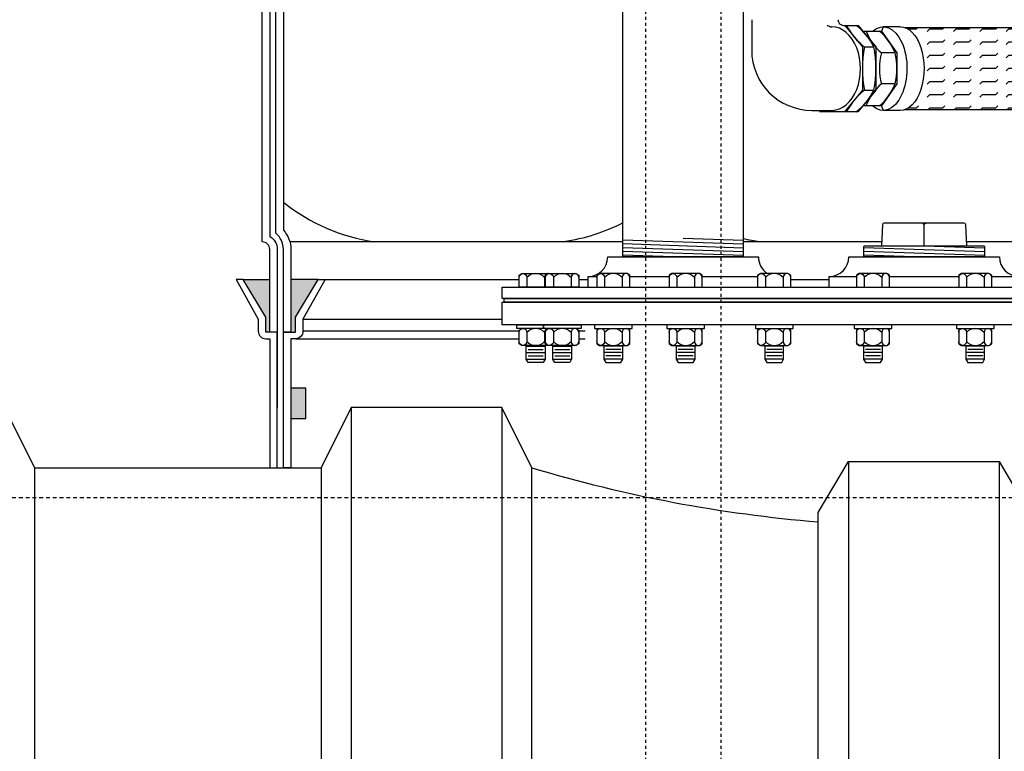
# Model space of a CAD drawing. Extents: x -285 to 5863, y 308 to 3178.
# Tile 231 of 256: x 1495 to 1528, y 906 to 930. Entities that reach past the tile are written whole.
import ezdxf

# ---------------------------------------------------------------- set-up
doc = ezdxf.new("R2010")
doc.units = 0
doc.header["$MEASUREMENT"] = 0
doc.header["$PDSIZE"] = 1
doc.linetypes.add('HIDDEN3', pattern=[0.1875, 0.125, -0.0625])
doc.linetypes.add('HIDDEN5', pattern=[0.05, 0.025, -0.025])
doc.layers.get('DEFPOINTS').update_dxf_attribs({"linetype": 'CONTINUOUS'})
for name, color, linetype in [('DIM', 3, 'CONTINUOUS'), ('FLEXHOSE-2', 3, 'CONTINUOUS'), ('FLEXHOSE-2-HATCH', 2, 'CONTINUOUS'), ('FRP-COLLAR', 1, 'CONTINUOUS'), ('FRP-SUMP', 2, 'CONTINUOUS'), ('GALV-2-ELL', 3, 'CONTINUOUS'), ('GALV-4-PIPE', 4, 'CONTINUOUS'), ('SUB-PUMP', 4, 'CONTINUOUS'), ('TANK-BUNG-OPENING-4', 3, 'CONTINUOUS'), ('TANK-MANWAY', 5, 'CONTINUOUS'), ('TANK-MANWAY-BOLT', 7, 'CONTINUOUS'), ('TANK-UST', 5, 'CONTINUOUS'), ('TANK-UST-RIB', 7, 'CONTINUOUS')]:
    doc.layers.add(name, color=color, linetype=linetype)
doc.styles.add('SIMPLEX', font='simplex')
doc.dimstyles.new('DIM64', dxfattribs={"dimscale": 64, "dimtxt": 0.09375, "dimasz": 0.09375, "dimexe": 0.0625, "dimexo": 0.0625, "dimgap": 0.046875, "dimtad": 1, "dimdec": 4, "dimzin": 3, "dimdsep": 46, "dimlunit": 4, "dimtxsty": 'SIMPLEX', "dimcen": 0, "dimclrd": 256, "dimclre": 256, "dimclrt": 256, "dimadec": 0, "dimazin": 0, "dimtfac": 1, "dimtdec": 4, "dimtmove": 0, "dimatfit": 3, "dimfxl": 1, "dimfrac": 2, "dimtolj": 1, "dimtzin": 0, "dimarcsym": 0})

# ---------------------------------------------------------------- blocks, each defined once
blk = doc.blocks.new('*D13')
at = {"layer": 'DEFPOINTS', "color": 0, "transparency": 16777216}
for p in [(1368.547, 978.296), (2031.773, 978.015), (1368.547, 700.523)]:
    blk.add_point(p, dxfattribs=at)
at = {"layer": 'DIM', "lineweight": -2, "transparency": 16777216}
for p, q in [((1368.547, 974.296), (1368.547, 696.523)), ((2031.773, 974.015), (2031.773, 696.523)), ((2025.773, 700.523), (1374.547, 700.523))]:
    blk.add_line(p, q, dxfattribs=at)
at = {"layer": 'DIM', "transparency": 16777216}
for points in [[(1374.547, 701.523), (1374.547, 699.523), (1368.547, 700.523)], [(2025.773, 701.523), (2025.773, 699.523), (2031.773, 700.523)]]:
    blk.add_solid(points, dxfattribs=at)
at = {"layer": 'DIM', "transparency": 16777216, "insert": (1700.16, 708.095), "char_height": 6, "attachment_point": 5, "style": 'SIMPLEX'}
blk.add_mtext('\\A1;55\'-3 1/4" (F.V. TANK SLAB)', dxfattribs=at)

msp = doc.modelspace()

# ---------------------------------------------------------------- hatches: boundary and pattern name
at = {"layer": 'FLEXHOSE-2-HATCH', "linetype": 'Continuous'}
h = msp.add_hatch(dxfattribs=at)
h.set_pattern_fill('FLEX', color=256, scale=1.75, angle=180, style=0)
h.set_pattern_definition([(180, (1871.12496, 928.7775), (1e-13, -0.4375), [0.4375, -0.4375]), (225, (1870.68746, 928.7775), (1e-13, -0.4375), [0.109375, -0.39996843, 0.109375, -0.61871843])])
edge = h.paths.add_edge_path()
edge.add_ellipse((1524.09254, 928.77749), major_axis=(0, 1.388), ratio=0.56943366, start_angle=-168.471394, end_angle=-11.528606)
edge.add_line((1524.2505, 930.13749), (1529.91134, 930.13749))
edge.add_ellipse((1529.91134, 928.77749), major_axis=(0, -1.36), ratio=0.58361635, start_angle=0, end_angle=180, ccw=False)
edge.add_line((1529.91134, 927.41749), (1524.2505, 927.41749))
at = {"layer": 'FRP-COLLAR'}
msp.add_hatch(color=256, dxfattribs=at).paths.add_polyline_path([(1504.37183, 918.16648), (1503.87183, 918.16648), (1503.87183, 917.16648), (1504.37183, 917.16648)])
at = {"layer": 'FRP-SUMP'}
for points in [[(1503.17183, 921.77328), (1502.28838, 921.77328), (1503.03838, 920.52328), (1503.03838, 920.02328), (1503.17183, 920.02328)], [(1504.77183, 921.77328), (1503.87183, 921.77328), (1503.87183, 920.02328), (1504.02183, 920.02328), (1504.02183, 920.52328)]]:
    msp.add_hatch(color=256, dxfattribs=at).paths.add_polyline_path(points)

# ---------------------------------------------------------------- linework, layer by layer
at = {"layer": 'FLEXHOSE-2', "linetype": 'Continuous'}
for p, q in [((1523.52707, 930.1655), (1523.47321, 930.02243)), ((1524.09254, 930.1655), (1523.52707, 930.1655)), ((1524.2505, 930.13749), (1529.91134, 930.13749)), ((1523.53818, 927.38963), (1523.46893, 927.53958)), ((1524.09254, 927.38949), (1523.52707, 927.38949)), ((1524.2505, 927.41749), (1529.91134, 927.41749))]:
    msp.add_line(p, q, dxfattribs=at)
at = {"layer": 'FLEXHOSE-2', "color": 7, "linetype": 'Continuous'}
for p, q in [((1523.92064, 929.29522), (1523.46751, 929.29522)), ((1523.92064, 928.26679), (1523.46751, 928.26679))]:
    msp.add_line(p, q, dxfattribs=at)
at = {"layer": 'FLEXHOSE-2', "linetype": 'Continuous'}
msp.add_lwpolyline([(1522.89508, 930.02243), (1523.47321, 930.02243), (1523.98314, 929.29522), (1523.98314, 928.26679), (1523.46893, 927.53958), (1522.89079, 927.53958)], dxfattribs=at)
at = {"layer": 'FLEXHOSE-2', "color": 7, "linetype": 'Continuous'}
for centre, radius, start, end in [((1524.75903, 930.74325), 1.94031, 201.80785, 228.269711), ((1522.11919, 928.57441), 1.94031, 21.80785, 48.269711), ((1525.5516, 928.781), 2.14659, 166.140032, 193.859968), ((1521.83655, 928.781), 2.14659, 346.140032, 13.859968), ((1524.74149, 926.82054), 1.92734, 131.376334, 158.094887), ((1522.10828, 929.00292), 1.95616, 311.576714, 337.894506)]:
    msp.add_arc(centre, radius, start, end, dxfattribs=at)
at = {"layer": 'FLEXHOSE-2', "linetype": 'Continuous', "extrusion": (0, 0, -1)}
for centre, major_axis, start_param, end_param in [((1523.52707, 928.77749), (0, 1.388), -0.45802338, 3.61093147), ((1524.09254, 928.77749), (0, -1.388), 3.14159265, 6.28318531)]:
    msp.add_ellipse(centre, major_axis=major_axis, ratio=0.56943366, start_param=start_param, end_param=end_param, dxfattribs=at)
at = {"layer": 'FRP-COLLAR', "color": 7, "linetype": 'Continuous'}
for p, q in [((1505.0226, 921.77328), (1511.4473, 921.77328)), ((1513.42565, 921.77328), (1513.73687, 921.77328)), ((1520.46117, 921.77328), (1521.73687, 921.77328)), ((1504.28607, 920.45804), (1510.88607, 920.45804)), ((1511.4473, 920.05969), (1504.28607, 920.05969)), ((1513.63607, 920.05969), (1513.42565, 920.05969)), ((1504.03607, 919.80969), (1511.4473, 919.80969)), ((1513.42565, 919.80969), (1513.63607, 919.80969))]:
    msp.add_line(p, q, dxfattribs=at)
at = {"layer": 'FRP-COLLAR'}
for points in [[(1503.42181, 915.52328), (1503.42181, 920.02328), (1503.42181, 917.52328), (1503.42181, 920.02328), (1503.42181, 917.52328), (1503.42181, 920.02328), (1503.17181, 920.02328), (1503.03836, 920.02328), (1503.03836, 920.52328), (1502.28836, 921.77328), (1502.05183, 921.77328), (1502.78836, 920.45804), (1502.78836, 920.05969, 0.41421356), (1503.03836, 919.80969), (1503.17181, 919.80969), (1503.17181, 915.52328)], [(1503.62181, 915.52328), (1503.62181, 920.02328), (1503.87181, 920.02328), (1504.02181, 920.02328), (1504.02181, 920.52328), (1504.77181, 921.77328), (1505.00834, 921.77328), (1504.27181, 920.45804), (1504.27181, 920.05969, -0.41421356), (1504.02181, 919.80969), (1503.87181, 919.80969), (1503.87181, 915.52328)]]:
    msp.add_lwpolyline(points, format="xyb", close=True, dxfattribs=at)
msp.add_lwpolyline([(1503.87183, 917.16648), (1504.37183, 917.16648), (1504.37183, 918.16648), (1503.87183, 918.16648)], close=True, dxfattribs=at)
at = {"layer": 'FRP-SUMP', "color": 7}
for p, q in [((1514.88607, 923.02324), (1503.83834, 923.02324)), ((1523.47711, 923.02324), (1518.88607, 923.02324)), ((1531.47711, 923.02324), (1526.29502, 923.02324))]:
    msp.add_line(p, q, dxfattribs=at)
at = {"layer": 'FRP-SUMP'}
for p, q in [((1502.28838, 921.77328), (1503.17183, 921.77328)), ((1504.77183, 921.77328), (1503.87183, 921.77328))]:
    msp.add_line(p, q, dxfattribs=at)
msp.add_lwpolyline([(1503.62183, 920.02328), (1503.62183, 922.77328, 0.22167085), (1503.37183, 923.30947), (1503.37183, 941.73477, 0.22167085), (1503.62183, 942.27096), (1503.62183, 944.02096), (1503.87183, 944.02096), (1504.02183, 944.02096), (1504.02183, 944.52096), (1504.77183, 945.77096), (1505.00836, 945.77096), (1504.27183, 944.45572), (1504.27183, 944.05737, -0.41421356), (1504.02183, 943.80737), (1503.87183, 943.80737), (1503.87183, 942.27096, -0.18776323), (1503.62183, 941.6287), (1503.62183, 923.41554, -0.18776323), (1503.87183, 922.77328), (1503.87183, 920.02328), (1503.62183, 920.02328)], format="xyb", close=True, dxfattribs=at)
msp.add_lwpolyline([(1503.17183, 941.83794), (1503.17183, 923.20629, -0.26794919), (1503.42183, 922.77328), (1503.42183, 920.02328), (1503.17183, 920.02328), (1503.17183, 922.77328, 0.41421356), (1502.92183, 923.02328), (1502.92183, 942.02096)], format="xyb", dxfattribs=at)
at = {"layer": 'FRP-SUMP', "color": 7}
for points in [[(1514.88607, 923.65192, -0.08149294), (1512.92334, 923.02324)], [(1519.42334, 923.02324, -0.02150268), (1518.88607, 923.12677, -0.02150268)]]:
    msp.add_lwpolyline(points, format="xyb", dxfattribs=at)
msp.add_arc((1507.58912, 929.31874), 6.36447, 231.438905, 261.557052, dxfattribs=at)
at = {"layer": 'GALV-2-ELL', "color": 7, "linetype": 'Continuous'}
for p, q in [((1522.90389, 929.49527), (1523.22038, 929.49527)), ((1522.90389, 928.05927), (1523.22038, 928.05927))]:
    msp.add_line(p, q, dxfattribs=at)
at = {"layer": 'GALV-2-ELL', "linetype": 'Continuous'}
for points in [[(1519.16336, 930.39914), (1519.16336, 929.39028, 0.41421356), (1521.16336, 927.39028), (1521.27818, 927.39028), (1521.8251, 927.39028)], [(1521.66502, 930.22091, 0.13415727), (1521.8251, 930.16138)]]:
    msp.add_lwpolyline(points, format="xyb", dxfattribs=at)
for points in [[(1522.21503, 930.21184), (1522.25154, 930.21184), (1522.84139, 929.49527), (1522.84139, 928.05927), (1522.24658, 927.33982), (1521.41034, 927.33982)], [(1522.25154, 930.21184), (1522.69302, 930.21184), (1523.28288, 929.49527), (1523.28288, 928.05927), (1522.68806, 927.33982), (1522.24658, 927.33982)]]:
    msp.add_lwpolyline(points, dxfattribs=at)
at = {"layer": 'GALV-2-ELL', "color": 7, "linetype": 'Continuous'}
for points in [[(1522.31404, 930.21184, 0.11080762), (1522.90389, 929.49527, 0.08704694), (1522.90389, 928.05927, 0.10986798), (1522.30908, 927.33982)], [(1522.62556, 927.33982, 0.10986798), (1523.22038, 928.05927, 0.08704694), (1523.22038, 929.49527, 0.11080762), (1522.63052, 930.21184)]]:
    msp.add_lwpolyline(points, format="xyb", dxfattribs=at)
at = {"layer": 'GALV-2-ELL', "linetype": 'Continuous'}
for centre, radius, start, end in [((1522.21503, 930.39914), 0.18731, 180, 269.999804), ((1522.90389, 929.49527), 2.273736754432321e-13, 0, 92.942646)]:
    msp.add_arc(centre, radius, start, end, dxfattribs=at)
msp.add_ellipse((1521.8251, 928.77583), major_axis=(0, 1.38555), ratio=0.68591791, start_param=3.14159265, end_param=6.28318531, dxfattribs=at)
at = {"layer": 'GALV-4-PIPE', "color": 7}
for p, q in [((1514.88607, 923.09089), (1518.88607, 922.95616)), ((1516.88607, 923.1486), (1518.88607, 923.08123)), ((1514.88607, 922.96582), (1518.88607, 922.83109)), ((1514.88607, 922.84075), (1518.88607, 922.70602)), ((1522.88607, 922.83978), (1526.88607, 922.70504)), ((1524.88607, 922.89699), (1526.88607, 922.82963)), ((1514.88607, 922.71568), (1518.88607, 922.58095)), ((1514.88607, 922.59061), (1516.88607, 922.52324)), ((1522.88607, 922.71519), (1526.88607, 922.58046)), ((1522.88607, 922.59061), (1524.88607, 922.52324))]:
    msp.add_line(p, q, dxfattribs=at)
at = {"layer": 'GALV-4-PIPE'}
msp.add_lwpolyline([(1518.88607, 945.89548), (1518.88607, 922.52328), (1514.88607, 922.52328), (1514.88607, 945.89548)], close=True, dxfattribs=at)
at = {"layer": 'GALV-4-PIPE', "color": 4, "linetype": 'Continuous'}
msp.add_lwpolyline([(1526.30028, 922.89699), (1526.27153, 923.58709, 0.40206867), (1526.20908, 923.64699), (1523.56305, 923.64699, 0.40206867), (1523.50061, 923.58709), (1523.47185, 922.89699)], format="xyb", dxfattribs=at)
at = {"layer": 'GALV-4-PIPE', "color": 7, "linetype": 'Continuous'}
for points in [[(1524.88607, 922.89699), (1524.88607, 923.58449, 0.41421356), (1524.82357, 923.64699)], [(1524.88607, 922.89699), (1524.88607, 923.58449, -0.41421356), (1524.94857, 923.64699)]]:
    msp.add_lwpolyline(points, format="xyb", dxfattribs=at)
at = {"layer": 'GALV-4-PIPE', "color": 4, "linetype": 'Continuous'}
msp.add_lwpolyline([(1522.88607, 922.52324), (1522.88607, 922.86574, -0.41421356), (1522.91732, 922.89699), (1526.85482, 922.89699, -0.41421356), (1526.88607, 922.86574), (1526.88607, 922.52324)], format="xyb", close=True, dxfattribs=at)
at = {"layer": 'SUB-PUMP', "color": 1, "linetype": 'HIDDEN5'}
for p, q in [((1515.63607, 945.89552), (1515.63607, 824.52328)), ((1518.13607, 945.89552), (1518.13607, 824.52328))]:
    msp.add_line(p, q, dxfattribs=at)
at = {"layer": 'TANK-BUNG-OPENING-4', "linetype": 'Continuous'}
for p, q in [((1513.73687, 921.87408), (1514.02246, 921.87408)), ((1515.12246, 921.87408), (1516.42215, 921.87408)), ((1517.52215, 921.87408), (1519.36117, 921.87408)), ((1521.73687, 921.87408), (1522.63921, 921.87408)), ((1523.73921, 921.87408), (1526.03289, 921.87408)), ((1527.13289, 921.87408), (1528.03527, 921.87408))]:
    msp.add_line(p, q, dxfattribs=at)
for points in [[(1513.73687, 921.52328), (1513.73687, 921.87408, 0.41421356), (1514.38607, 922.52328), (1519.38607, 922.52328, 0.25818944), (1519.69036, 921.97328, 0.25818944)], [(1521.73687, 921.52328), (1521.73687, 921.87408, 0.41421356), (1522.38607, 922.52328), (1527.38607, 922.52328, 0.41421356), (1528.03527, 921.87408), (1528.03527, 921.52328)]]:
    msp.add_lwpolyline(points, format="xyb", dxfattribs=at)
at = {"layer": 'TANK-MANWAY', "linetype": 'Continuous'}
for points in [[(1510.88607, 921.14828), (1510.88607, 921.52328), (1538.88607, 921.52328), (1538.88607, 921.14828)], [(1510.94857, 921.02328), (1510.94857, 921.14828), (1538.82357, 921.14828), (1538.82357, 921.02328)], [(1510.88607, 920.27328), (1510.88607, 921.02328), (1538.88607, 921.02328), (1538.88607, 920.27328)]]:
    msp.add_lwpolyline(points, close=True, dxfattribs=at)
at = {"layer": 'TANK-MANWAY-BOLT', "linetype": 'Continuous'}
for p, q in [((1511.6848, 919.56454), (1512.3098, 919.56454)), ((1512.56315, 919.56454), (1513.18815, 919.56454)), ((1514.88496, 919.56454), (1514.25996, 919.56454)), ((1517.28465, 919.56454), (1516.65965, 919.56454)), ((1520.22367, 919.56454), (1519.59867, 919.56454)), ((1523.50171, 919.56454), (1522.87671, 919.56454)), ((1526.89539, 919.56454), (1526.27039, 919.56454)), ((1511.6848, 919.34804), (1512.3098, 919.34804)), ((1511.7473, 919.45629), (1512.2473, 919.45629)), ((1511.7473, 919.23978), (1512.2473, 919.23978)), ((1512.56315, 919.34804), (1513.18815, 919.34804)), ((1512.62565, 919.45629), (1513.12565, 919.45629)), ((1512.62565, 919.23978), (1513.12565, 919.23978)), ((1514.88496, 919.34804), (1514.25996, 919.34804)), ((1514.82246, 919.45629), (1514.32246, 919.45629)), ((1514.82246, 919.23978), (1514.32246, 919.23978)), ((1517.28465, 919.34804), (1516.65965, 919.34804)), ((1517.22215, 919.45629), (1516.72215, 919.45629)), ((1517.22215, 919.23978), (1516.72215, 919.23978)), ((1520.22367, 919.34804), (1519.59867, 919.34804)), ((1520.16117, 919.45629), (1519.66117, 919.45629)), ((1520.16117, 919.23978), (1519.66117, 919.23978)), ((1523.50171, 919.34804), (1522.87671, 919.34804)), ((1523.43921, 919.45629), (1522.93921, 919.45629)), ((1523.43921, 919.23978), (1522.93921, 919.23978)), ((1526.89539, 919.34804), (1526.27039, 919.34804)), ((1526.83289, 919.45629), (1526.33289, 919.45629)), ((1526.83289, 919.23978), (1526.33289, 919.23978)), ((1511.6848, 919.13153), (1512.3098, 919.13153)), ((1512.56315, 919.13153), (1513.18815, 919.13153)), ((1514.88496, 919.13153), (1514.25996, 919.13153)), ((1517.28465, 919.13153), (1516.65965, 919.13153)), ((1520.22367, 919.13153), (1519.59867, 919.13153)), ((1523.50171, 919.13153), (1522.87671, 919.13153)), ((1526.89539, 919.13153), (1526.27039, 919.13153))]:
    msp.add_line(p, q, dxfattribs=at)
for points in [[(1512.32565, 921.52328), (1511.4473, 921.52328), (1511.4473, 921.91912), (1511.54109, 921.97328), (1512.45351, 921.97328)], [(1512.45351, 919.58828), (1511.54109, 919.58828), (1511.4473, 919.64243), (1511.4473, 920.09412), (1511.54109, 920.14828)], [(1513.33186, 920.14828), (1513.42565, 920.09412), (1513.42565, 919.64243), (1513.33186, 919.58828), (1512.41944, 919.58828), (1512.32565, 919.64243), (1512.32565, 920.09412), (1512.41944, 920.14828)], [(1514.11625, 920.14828), (1514.02246, 920.09412), (1514.02246, 919.64243), (1514.11625, 919.58828), (1515.02866, 919.58828), (1515.12246, 919.64243), (1515.12246, 920.09412), (1515.02866, 920.14828)], [(1516.51595, 920.14828), (1516.42215, 920.09412), (1516.42215, 919.64243), (1516.51595, 919.58828), (1517.42836, 919.58828), (1517.52215, 919.64243), (1517.52215, 920.09412), (1517.42836, 920.14828)], [(1519.45496, 920.14828), (1519.36117, 920.09412), (1519.36117, 919.64243), (1519.45496, 919.58828), (1520.36737, 919.58828), (1520.46117, 919.64243), (1520.46117, 920.09412), (1520.36737, 920.14828)], [(1522.73301, 920.14828), (1522.63921, 920.09412), (1522.63921, 919.64243), (1522.73301, 919.58828), (1523.64542, 919.58828), (1523.73921, 919.64243), (1523.73921, 920.09412), (1523.64542, 920.14828)], [(1526.12669, 920.14828), (1526.03289, 920.09412), (1526.03289, 919.64243), (1526.12669, 919.58828), (1527.0391, 919.58828), (1527.13289, 919.64243), (1527.13289, 920.09412), (1527.0391, 920.14828)], [(1512.3098, 919.58828), (1512.3098, 919.13153), (1512.2473, 919.02328), (1511.7473, 919.02328), (1511.6848, 919.13153), (1511.6848, 919.58828)], [(1513.18815, 919.58828), (1513.18815, 919.13153), (1513.12565, 919.02328), (1512.62565, 919.02328), (1512.56315, 919.13153), (1512.56315, 919.58828)], [(1514.25996, 919.58828), (1514.25996, 919.13153), (1514.32246, 919.02328), (1514.82246, 919.02328), (1514.88496, 919.13153), (1514.88496, 919.58828)], [(1516.65965, 919.58828), (1516.65965, 919.13153), (1516.72215, 919.02328), (1517.22215, 919.02328), (1517.28465, 919.13153), (1517.28465, 919.58828)], [(1519.59867, 919.58828), (1519.59867, 919.13153), (1519.66117, 919.02328), (1520.16117, 919.02328), (1520.22367, 919.13153), (1520.22367, 919.58828)], [(1522.87671, 919.58828), (1522.87671, 919.13153), (1522.93921, 919.02328), (1523.43921, 919.02328), (1523.50171, 919.13153), (1523.50171, 919.58828)], [(1526.27039, 919.58828), (1526.27039, 919.13153), (1526.33289, 919.02328), (1526.83289, 919.02328), (1526.89539, 919.13153), (1526.89539, 919.58828)]]:
    msp.add_lwpolyline(points, dxfattribs=at)
for points in [[(1511.4473, 921.84515, -1), (1511.70355, 921.84515), (1511.70355, 921.52328)], [(1512.41944, 921.97328, 0.41482767), (1512.29105, 921.84515), (1512.29105, 921.52328)], [(1512.32565, 921.84515, -1), (1512.5819, 921.84515), (1512.5819, 921.52328)], [(1513.42565, 921.84515, 1), (1513.1694, 921.84515), (1513.1694, 921.52328)], [(1514.02246, 921.84515, -1), (1514.27871, 921.84515), (1514.27871, 921.52328)], [(1515.12246, 921.84515, 1), (1514.86621, 921.84515), (1514.86621, 921.52328)], [(1516.42215, 921.84515, -1), (1516.6784, 921.84515), (1516.6784, 921.52328)], [(1517.52215, 921.84515, 1), (1517.2659, 921.84515), (1517.2659, 921.52328)], [(1519.36117, 921.84515, -1), (1519.61742, 921.84515), (1519.61742, 921.52328)], [(1520.46117, 921.84515, 1), (1520.20492, 921.84515), (1520.20492, 921.52328)], [(1522.63921, 921.84515, -1), (1522.89546, 921.84515), (1522.89546, 921.52328)], [(1523.73921, 921.84515, 1), (1523.48296, 921.84515), (1523.48296, 921.52328)], [(1526.03289, 921.84515, -1), (1526.28914, 921.84515), (1526.28914, 921.52328)], [(1527.13289, 921.84515, 1), (1526.87664, 921.84515), (1526.87664, 921.52328)], [(1511.4473, 920.02015, -1), (1511.70355, 920.02015), (1511.70355, 919.7164, -1), (1511.4473, 919.7164)], [(1512.41944, 920.14828, 0.41482858), (1512.29105, 920.02015), (1512.29105, 919.7164, 0.41482819), (1512.41944, 919.58828, 0.41482819)], [(1512.32565, 920.02015, -1), (1512.5819, 920.02015), (1512.5819, 919.7164, -1), (1512.32565, 919.7164)], [(1513.42565, 920.02015, 1), (1513.1694, 920.02015), (1513.1694, 919.7164, 1), (1513.42565, 919.7164)], [(1514.02246, 920.02015, -1), (1514.27871, 920.02015), (1514.27871, 919.7164, -1), (1514.02246, 919.7164)], [(1515.12246, 920.02015, 1), (1514.86621, 920.02015), (1514.86621, 919.7164, 1), (1515.12246, 919.7164)], [(1516.42215, 920.02015, -1), (1516.6784, 920.02015), (1516.6784, 919.7164, -1), (1516.42215, 919.7164)], [(1517.52215, 920.02015, 1), (1517.2659, 920.02015), (1517.2659, 919.7164, 1), (1517.52215, 919.7164)], [(1519.36117, 920.02015, -1), (1519.61742, 920.02015), (1519.61742, 919.7164, -1), (1519.36117, 919.7164)], [(1520.46117, 920.02015, 1), (1520.20492, 920.02015), (1520.20492, 919.7164, 1), (1520.46117, 919.7164)], [(1522.63921, 920.02015, -1), (1522.89546, 920.02015), (1522.89546, 919.7164, -1), (1522.63921, 919.7164)], [(1523.73921, 920.02015, 1), (1523.48296, 920.02015), (1523.48296, 919.7164, 1), (1523.73921, 919.7164)], [(1526.03289, 920.02015, -1), (1526.28914, 920.02015), (1526.28914, 919.7164, -1), (1526.03289, 919.7164)], [(1527.13289, 920.02015, 1), (1526.87664, 920.02015), (1526.87664, 919.7164, 1), (1527.13289, 919.7164)]]:
    msp.add_lwpolyline(points, format="xyb", dxfattribs=at)
for points in [[(1513.42565, 921.91912), (1513.42565, 921.52328), (1512.32565, 921.52328), (1512.32565, 921.91912), (1512.41944, 921.97328), (1513.33186, 921.97328)], [(1514.02246, 921.91912), (1514.02246, 921.52328), (1515.12246, 921.52328), (1515.12246, 921.91912), (1515.02866, 921.97328), (1514.11625, 921.97328)], [(1516.42215, 921.91912), (1516.42215, 921.52328), (1517.52215, 921.52328), (1517.52215, 921.91912), (1517.42836, 921.97328), (1516.51595, 921.97328)], [(1519.36117, 921.91912), (1519.36117, 921.52328), (1520.46117, 921.52328), (1520.46117, 921.91912), (1520.36737, 921.97328), (1519.45496, 921.97328)], [(1522.63921, 921.91912), (1522.63921, 921.52328), (1523.73921, 921.52328), (1523.73921, 921.91912), (1523.64542, 921.97328), (1522.73301, 921.97328)], [(1526.03289, 921.91912), (1526.03289, 921.52328), (1527.13289, 921.52328), (1527.13289, 921.91912), (1527.0391, 921.97328), (1526.12669, 921.97328)], [(1512.25065, 920.27328), (1512.25065, 920.14828), (1511.3723, 920.14828), (1511.3723, 920.27328)], [(1513.50065, 920.27328), (1513.50065, 920.14828), (1512.25065, 920.14828), (1512.25065, 920.27328)], [(1513.94746, 920.27328), (1513.94746, 920.14828), (1515.19746, 920.14828), (1515.19746, 920.27328)], [(1516.34715, 920.27328), (1516.34715, 920.14828), (1517.59715, 920.14828), (1517.59715, 920.27328)], [(1519.28617, 920.27328), (1519.28617, 920.14828), (1520.53617, 920.14828), (1520.53617, 920.27328)], [(1522.56421, 920.27328), (1522.56421, 920.14828), (1523.81421, 920.14828), (1523.81421, 920.27328)], [(1525.95789, 920.27328), (1525.95789, 920.14828), (1527.20789, 920.14828), (1527.20789, 920.27328)]]:
    msp.add_lwpolyline(points, close=True, dxfattribs=at)
for centre, start, end in [((1511.9973, 921.57248), 42.86912, 137.130877), ((1512.87565, 921.57248), 42.86912, 137.130877), ((1514.57246, 921.57248), 42.869123, 137.13088), ((1516.97215, 921.57248), 42.869123, 137.13088), ((1519.91117, 921.57248), 42.869123, 137.13088), ((1523.18921, 921.57248), 42.869123, 137.13088), ((1526.58289, 921.57248), 42.869123, 137.13088), ((1511.9973, 919.74748), 42.86912, 137.130877), ((1512.87565, 919.74748), 42.86912, 137.130877), ((1514.57246, 919.74748), 42.869123, 137.13088), ((1516.97215, 919.74748), 42.869123, 137.13088), ((1519.91117, 919.74748), 42.869123, 137.13088), ((1523.18921, 919.74748), 42.869123, 137.13088), ((1526.58289, 919.74748), 42.869123, 137.13088), ((1511.9973, 919.98908), 222.86912, 317.13088), ((1512.87565, 919.98908), 222.86912, 317.13088), ((1514.57246, 919.98908), 222.86912, 317.13088), ((1516.97215, 919.98908), 222.86912, 317.13088), ((1519.91117, 919.98908), 222.86912, 317.13088), ((1523.18921, 919.98908), 222.86912, 317.13088), ((1526.58289, 919.98908), 222.86912, 317.13088)]:
    msp.add_arc(centre, 0.4008, start, end, dxfattribs=at)
at = {"layer": 'TANK-UST'}
msp.add_line((1495.37181, 915.52328), (1504.87181, 915.52328), dxfattribs=at)
at = {"layer": 'TANK-UST', "color": 5, "linetype": 'Continuous'}
msp.add_lwpolyline([(1511.87181, 915.52328, 0.05253288), (1521.37181, 913.731)], format="xyb", dxfattribs=at)
at = {"layer": 'TANK-UST', "color": 2, "linetype": 'HIDDEN3'}
msp.add_lwpolyline([(1907.64136, 914.52328), (1682.64136, 914.52328), (1583.62201, 914.52328), (1488.37181, 914.52328), (1483.85926, 914.52328, 0.9539575), (1483.85926, 794.52328), (1488.37181, 794.52328), (1512.37181, 794.52328), (1513.87181, 795.52328), (1535.87181, 795.52328), (1537.37181, 794.52328)], format="xyb", dxfattribs=at)
at = {"layer": 'TANK-UST-RIB', "color": 7}
for p, q in [((1505.87181, 917.52328), (1505.87181, 791.52328)), ((1510.87181, 917.52328), (1510.87181, 791.52328)), ((1522.37181, 915.731), (1522.37181, 791.52328)), ((1527.37181, 915.731), (1527.37181, 791.52328))]:
    msp.add_line(p, q, dxfattribs=at)
at = {"layer": 'TANK-UST-RIB', "color": 5}
for points in [[(1489.37181, 791.52328), (1494.37181, 791.52328), (1495.37181, 793.52328), (1495.37181, 915.52328), (1494.37181, 917.52328), (1489.37181, 917.52328), (1488.37181, 915.52328), (1488.37181, 793.52328)], [(1505.87181, 791.52328), (1510.87181, 791.52328), (1511.87181, 793.52328), (1511.87181, 915.52328), (1510.87181, 917.52328), (1505.87181, 917.52328), (1504.87181, 915.52328), (1504.87181, 793.52328)], [(1527.37181, 791.52328), (1522.37181, 791.52328), (1521.37181, 793.52328), (1521.37181, 914.0435), (1522.37181, 915.731), (1527.37181, 915.731), (1528.37181, 914.0435), (1528.37181, 793.52328)]]:
    msp.add_lwpolyline(points, close=True, dxfattribs=at)

# ---------------------------------------------------------------- dimensions: what is measured, and where the dimension line sits
at = {"layer": 'DIM'}
dim = msp.add_linear_dim(base=(1368.54722, 700.52328), p1=(2031.77254, 978.01471), p2=(1368.54722, 978.29596), angle=180, text='<> (F.V. TANK SLAB)', dimstyle='DIM64', dxfattribs=at)
dim.commit()
dim.dimension.update_dxf_attribs({"geometry": '*D13', "text_midpoint": (1700.15988, 708.09471)})

doc.saveas('drawing.dxf')
